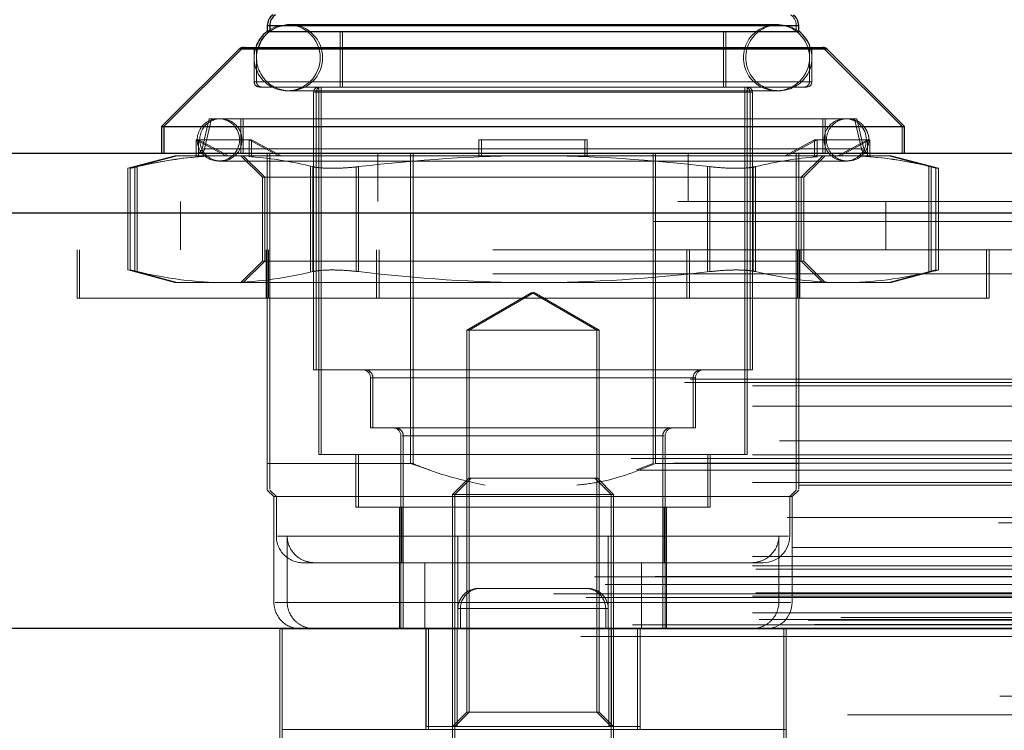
# Model space of a CAD drawing. Header units: inches. Extents: x 0.2 to 10.8, y 0.2 to 8.2.
# Tile 24 of 171: x 4.2033 to 4.2765, y 2.2164 to 2.2694. Entities that reach past the tile are written whole.
import ezdxf

# ---------------------------------------------------------------- set-up
doc = ezdxf.new("R2010")
doc.units = ezdxf.units.IN
doc.header["$MEASUREMENT"] = 0
doc.linetypes.add('HIDDEN', pattern=[0.07500000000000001, 0.05, -0.025])
doc.layers.add('DIMENSIONS', color=140, linetype='Continuous')
doc.layers.add('SLD-0', color=179, linetype='Continuous')
doc.styles.add('SLDTEXTSTYLE0', font='TXT', dxfattribs={"width": 0.7})
doc.dimstyles.new('SLDDIMSTYLE0', dxfattribs={"dimtxt": 0.0849609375, "dimasz": 0.13, "dimexe": 0, "dimexo": 0.0625, "dimgap": 0.021240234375, "dimtad": 0, "dimtih": 1, "dimtoh": 1, "dimlfac": 20, "dimrnd": 1e-09, "dimzin": 12, "dimdsep": 46, "dimtxsty": 'SLDTEXTSTYLE0', "dimsah": 1, "dimcen": 0.09, "dimadec": 0, "dimazin": 3, "dimtfac": 1, "dimtofl": 0, "dimtmove": 0, "dimatfit": 3, "dimfxl": 0, "dimfrac": 2, "dimtolj": 1, "dimtzin": 12, "dimarcsym": 0})

# ---------------------------------------------------------------- blocks, each defined once
blk = doc.blocks.new('_D_29')
at = {"layer": 'DIMENSIONS'}
for p, q in [((3.078871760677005, 2.260963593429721), (3.078871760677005, 2.65352070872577)), ((4.755771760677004, 2.260963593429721), (4.755771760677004, 2.65352070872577)), ((3.078871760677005, 2.52852070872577), (3.660557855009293, 2.52852070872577)), ((3.775690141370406, 2.528520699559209), (3.747160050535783, 2.528520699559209)), ((3.747160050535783, 2.528520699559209), (3.747160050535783, 2.393489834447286)), ((4.098838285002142, 2.528520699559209), (4.127368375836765, 2.528520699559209)), ((4.127368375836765, 2.528520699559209), (4.127368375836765, 2.393489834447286)), ((4.755771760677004, 2.52852070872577), (4.213970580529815, 2.52852070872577)), ((3.747160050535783, 2.393489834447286), (3.775690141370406, 2.393489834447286)), ((4.127368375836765, 2.393489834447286), (4.098838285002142, 2.393489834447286))]:
    blk.add_line(p, q, dxfattribs=at)
for points in [[(3.078871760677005, 2.52852070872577), (3.208871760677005, 2.50852070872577), (3.208871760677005, 2.54852070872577)], [(4.755771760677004, 2.52852070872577), (4.625771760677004, 2.54852070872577), (4.625771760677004, 2.50852070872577)]]:
    blk.add_solid(points, dxfattribs=at)
at = {"layer": 'DIMENSIONS', "char_height": 0.08333333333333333, "attachment_point": 1, "style": 'SLDTEXTSTYLE0'}
for s, insert in [('33.54', (3.775690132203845, 2.654963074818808)), ('851.9', (3.775690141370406, 2.500912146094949))]:
    blk.add_mtext(s, dxfattribs=dict(at, insert=insert))

msp = doc.modelspace()

# ---------------------------------------------------------------- linework, layer by layer
at = {"layer": 'SLD-0', "linetype": 'Continuous', "lineweight": 25}
for p, q in [((4.221684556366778, 2.268919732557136), (4.221684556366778, 2.268493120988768)), ((4.221684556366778, 2.268919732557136), (4.221864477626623, 2.268919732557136)), ((4.221864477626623, 2.268919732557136), (4.221864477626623, 2.268493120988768)), ((4.221864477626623, 2.268919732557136), (4.26123455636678, 2.268919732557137)), ((4.26123455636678, 2.268493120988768), (4.26123455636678, 2.268919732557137)), ((4.221684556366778, 2.268475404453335), (4.221841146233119, 2.268475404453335)), ((4.221864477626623, 2.268475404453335), (4.26123455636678, 2.268475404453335)), ((4.219600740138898, 2.267178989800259), (4.213810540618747, 2.261388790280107)), ((4.219780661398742, 2.267178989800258), (4.21399046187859, 2.261388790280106)), ((4.219600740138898, 2.267178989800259), (4.219780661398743, 2.267178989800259)), ((4.219780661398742, 2.267178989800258), (4.263318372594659, 2.267178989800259)), ((4.219879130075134, 2.26729430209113), (4.220059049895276, 2.26729430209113)), ((4.220059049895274, 2.26729430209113), (4.263039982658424, 2.267294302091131)), ((4.269108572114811, 2.261388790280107), (4.26331837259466, 2.267178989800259)), ((4.213810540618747, 2.261388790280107), (4.213810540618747, 2.259420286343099)), ((4.213810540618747, 2.261388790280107), (4.21399046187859, 2.261388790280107)), ((4.21399046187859, 2.261388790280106), (4.21399046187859, 2.259420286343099)), ((4.21399046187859, 2.261388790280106), (4.269108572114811, 2.261388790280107)), ((4.269108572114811, 2.259420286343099), (4.269108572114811, 2.261388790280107)), ((3.052228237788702, 2.259420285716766), (4.782407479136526, 2.259420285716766)), ((3.050461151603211, 2.254957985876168), (4.784174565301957, 2.254957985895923)), ((3.045010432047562, 2.224045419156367), (4.789625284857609, 2.224045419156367))]:
    msp.add_line(p, q, dxfattribs=at)
at = {"layer": 'SLD-0', "linetype": 'HIDDEN', "lineweight": 18}
for p, q in [((4.261054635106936, 2.268919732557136), (4.221684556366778, 2.268919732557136)), ((4.221864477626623, 2.268919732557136), (4.261054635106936, 2.268919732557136)), ((4.26123455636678, 2.268919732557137), (4.221864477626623, 2.268919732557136)), ((4.223340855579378, 2.26898524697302), (4.223160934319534, 2.26898524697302)), ((4.259758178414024, 2.26898524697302), (4.223340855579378, 2.26898524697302)), ((4.261054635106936, 2.268475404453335), (4.261054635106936, 2.268919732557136)), ((4.221684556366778, 2.268493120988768), (4.221684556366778, 2.268475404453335)), ((4.221864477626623, 2.268493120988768), (4.221864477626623, 2.268475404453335)), ((4.22709794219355, 2.268475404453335), (4.22709794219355, 2.264341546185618)), ((4.227277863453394, 2.268475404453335), (4.227277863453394, 2.264341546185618)), ((4.255641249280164, 2.264341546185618), (4.255641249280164, 2.268475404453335)), ((4.255821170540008, 2.264341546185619), (4.255821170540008, 2.268475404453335)), ((4.26123455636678, 2.268475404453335), (4.26123455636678, 2.268493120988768)), ((4.263138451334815, 2.267178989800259), (4.219600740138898, 2.267178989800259)), ((4.219780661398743, 2.267178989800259), (4.263138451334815, 2.267178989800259)), ((4.263318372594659, 2.267178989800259), (4.219780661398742, 2.267178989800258)), ((4.220700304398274, 2.26729430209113), (4.220700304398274, 2.26473524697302)), ((4.220880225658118, 2.26729430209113), (4.220880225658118, 2.26473524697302)), ((4.262038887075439, 2.26473524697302), (4.262038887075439, 2.26729430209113)), ((4.262218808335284, 2.26473524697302), (4.262218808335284, 2.26729430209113)), ((4.268928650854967, 2.261388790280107), (4.263138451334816, 2.267178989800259)), ((4.262038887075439, 2.26473524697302), (4.220700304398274, 2.26473524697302)), ((4.220880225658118, 2.26473524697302), (4.262218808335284, 2.26473524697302)), ((4.221094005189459, 2.264341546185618), (4.22127392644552, 2.264341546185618)), ((4.22127392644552, 2.264341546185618), (4.261825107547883, 2.264341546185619)), ((4.223160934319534, 2.2640639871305), (4.223340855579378, 2.2640639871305)), ((4.223340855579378, 2.2640639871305), (4.259758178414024, 2.264063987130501)), ((4.257609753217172, 2.263947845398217), (4.225129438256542, 2.263947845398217)), ((4.225129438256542, 2.263947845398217), (4.225129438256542, 2.243278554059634)), ((4.225309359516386, 2.263947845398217), (4.257789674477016, 2.263947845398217)), ((4.225309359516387, 2.263947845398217), (4.225309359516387, 2.243278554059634)), ((4.225523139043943, 2.264341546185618), (4.225523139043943, 2.236979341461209)), ((4.225703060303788, 2.264341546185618), (4.225703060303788, 2.236979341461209)), ((4.25721605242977, 2.236979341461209), (4.25721605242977, 2.264341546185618)), ((4.257395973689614, 2.236979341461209), (4.257395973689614, 2.264341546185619)), ((4.257609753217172, 2.243278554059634), (4.257609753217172, 2.263947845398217)), ((4.257789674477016, 2.243278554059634), (4.257789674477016, 2.263947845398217)), ((4.217353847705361, 2.261979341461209), (4.216833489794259, 2.259725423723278)), ((4.217533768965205, 2.261979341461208), (4.217013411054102, 2.259725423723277)), ((4.217353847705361, 2.261979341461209), (4.217533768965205, 2.261979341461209)), ((4.217533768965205, 2.261979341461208), (4.265565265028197, 2.261979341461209)), ((4.21971605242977, 2.261979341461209), (4.21971605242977, 2.259420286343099)), ((4.219895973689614, 2.261979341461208), (4.219895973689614, 2.259420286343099)), ((4.263023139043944, 2.259420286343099), (4.263023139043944, 2.261979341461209)), ((4.263203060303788, 2.259420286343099), (4.263203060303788, 2.261979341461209)), ((4.265905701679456, 2.259725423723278), (4.265385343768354, 2.261979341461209)), ((4.2660856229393, 2.259725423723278), (4.265565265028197, 2.261979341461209)), ((4.268928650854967, 2.259420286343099), (4.268928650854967, 2.261388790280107)), ((4.218602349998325, 2.259223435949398), (4.21638663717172, 2.260404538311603)), ((4.216566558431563, 2.260404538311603), (4.21638663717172, 2.260404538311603)), ((4.21638663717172, 2.260404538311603), (4.21638663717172, 2.259145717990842)), ((4.216566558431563, 2.259145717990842), (4.216566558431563, 2.260404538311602)), ((4.220503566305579, 2.260404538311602), (4.216566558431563, 2.260404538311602)), ((4.216566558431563, 2.260404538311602), (4.21878227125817, 2.259223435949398)), ((4.222539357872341, 2.259223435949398), (4.220323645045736, 2.260404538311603)), ((4.220323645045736, 2.260404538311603), (4.220323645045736, 2.259145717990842)), ((4.220503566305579, 2.259145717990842), (4.220503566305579, 2.260404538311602)), ((4.220503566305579, 2.260404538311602), (4.222719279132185, 2.259223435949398)), ((4.237432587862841, 2.259145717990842), (4.237432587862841, 2.260404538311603)), ((4.237612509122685, 2.260404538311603), (4.237432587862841, 2.260404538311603)), ((4.237612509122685, 2.260404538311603), (4.245486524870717, 2.260404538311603)), ((4.237612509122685, 2.260404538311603), (4.237612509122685, 2.259223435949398)), ((4.245306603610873, 2.259145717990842), (4.245306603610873, 2.260404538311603)), ((4.245486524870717, 2.260404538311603), (4.245486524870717, 2.259223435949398)), ((4.262415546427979, 2.260404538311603), (4.260199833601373, 2.259223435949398)), ((4.260379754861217, 2.259223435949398), (4.262595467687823, 2.260404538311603)), ((4.262415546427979, 2.260404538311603), (4.262595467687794, 2.260404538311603)), ((4.262415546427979, 2.259145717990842), (4.262415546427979, 2.260404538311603)), ((4.262595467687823, 2.260404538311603), (4.266532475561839, 2.260404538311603)), ((4.262595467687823, 2.260404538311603), (4.262595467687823, 2.259145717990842)), ((4.266352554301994, 2.260404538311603), (4.264136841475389, 2.259223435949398)), ((4.264316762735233, 2.259223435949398), (4.266532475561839, 2.260404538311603)), ((4.266352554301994, 2.259145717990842), (4.266352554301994, 2.260404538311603)), ((4.266532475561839, 2.260404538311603), (4.266532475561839, 2.259145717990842)), ((4.265905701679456, 2.259725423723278), (4.216921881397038, 2.259725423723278)), ((4.217013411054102, 2.259725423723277), (4.265997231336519, 2.259725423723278)), ((4.221684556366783, 2.255820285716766), (4.221684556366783, 2.259420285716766)), ((4.221864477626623, 2.236290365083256), (4.221864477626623, 2.259420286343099)), ((4.229909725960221, 2.255820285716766), (4.229909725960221, 2.259420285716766)), ((4.232348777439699, 2.236290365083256), (4.232348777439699, 2.259420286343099)), ((4.232528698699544, 2.236290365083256), (4.232528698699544, 2.259420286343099)), ((4.250390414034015, 2.236290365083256), (4.250390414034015, 2.259420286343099)), ((4.250570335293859, 2.236290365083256), (4.250570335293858, 2.259420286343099)), ((4.253009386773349, 2.255820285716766), (4.253009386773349, 2.259420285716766)), ((4.261054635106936, 2.236290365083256), (4.261054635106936, 2.259420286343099)), ((4.261234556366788, 2.255820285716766), (4.261234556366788, 2.259420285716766)), ((4.21479479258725, 2.259223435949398), (4.211292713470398, 2.258285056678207)), ((4.214974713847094, 2.259223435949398), (4.211472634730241, 2.258285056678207)), ((4.21479479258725, 2.259223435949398), (4.214974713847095, 2.259223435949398)), ((4.214974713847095, 2.259223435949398), (4.216820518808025, 2.259223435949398)), ((4.21638663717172, 2.259145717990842), (4.216640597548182, 2.259223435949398)), ((4.216566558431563, 2.259145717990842), (4.216820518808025, 2.259223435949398)), ((4.216820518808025, 2.259223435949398), (4.21878227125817, 2.259223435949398)), ((4.218042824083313, 2.258829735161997), (4.218222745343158, 2.258829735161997)), ((4.218222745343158, 2.258829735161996), (4.264876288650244, 2.258829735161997)), ((4.220757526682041, 2.259223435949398), (4.21878227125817, 2.259223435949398)), ((4.21971605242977, 2.259223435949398), (4.22131447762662, 2.257625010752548)), ((4.219895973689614, 2.259223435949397), (4.221494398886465, 2.257625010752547)), ((4.220323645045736, 2.259145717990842), (4.220577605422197, 2.259223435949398)), ((4.220503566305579, 2.259145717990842), (4.220757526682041, 2.259223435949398)), ((4.220757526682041, 2.259223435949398), (4.241549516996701, 2.259223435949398)), ((4.237612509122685, 2.259145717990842), (4.237612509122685, 2.259223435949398)), ((4.241549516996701, 2.259223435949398), (4.262341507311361, 2.259223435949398)), ((4.245486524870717, 2.259145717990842), (4.245486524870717, 2.259223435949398)), ((4.261424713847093, 2.257625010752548), (4.263023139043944, 2.259223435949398)), ((4.261604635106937, 2.257625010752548), (4.263203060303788, 2.259223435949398)), ((4.262415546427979, 2.259145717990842), (4.262161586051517, 2.259223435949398)), ((4.262595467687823, 2.259145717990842), (4.262341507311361, 2.259223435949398)), ((4.264316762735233, 2.259223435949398), (4.262341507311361, 2.259223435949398)), ((4.266278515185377, 2.259223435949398), (4.264316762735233, 2.259223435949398)), ((4.266352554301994, 2.259145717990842), (4.266098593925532, 2.259223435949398)), ((4.266532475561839, 2.259145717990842), (4.266278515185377, 2.259223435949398)), ((4.266278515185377, 2.259223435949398), (4.268124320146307, 2.259223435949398)), ((4.271446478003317, 2.258285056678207), (4.267944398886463, 2.259223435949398)), ((4.271626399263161, 2.258285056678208), (4.268124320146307, 2.259223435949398)), ((4.211292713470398, 2.258297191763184), (4.211292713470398, 2.250700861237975)), ((4.211472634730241, 2.258297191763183), (4.211472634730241, 2.250700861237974)), ((4.211820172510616, 2.25840883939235), (4.211820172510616, 2.250589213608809)), ((4.211820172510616, 2.25840883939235), (4.211820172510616, 2.250589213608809)), ((4.21200009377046, 2.25840883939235), (4.21200009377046, 2.250589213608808)), ((4.21200009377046, 2.25840883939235), (4.21200009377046, 2.250589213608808)), ((4.224890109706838, 2.25840883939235), (4.224890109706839, 2.250589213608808)), ((4.224890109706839, 2.25840883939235), (4.224890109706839, 2.250589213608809)), ((4.225070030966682, 2.25840883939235), (4.225070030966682, 2.250589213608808)), ((4.225070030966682, 2.25840883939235), (4.225070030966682, 2.250589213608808)), ((4.228299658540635, 2.25840883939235), (4.228299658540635, 2.250589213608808)), ((4.228299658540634, 2.25840883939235), (4.228299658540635, 2.250589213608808)), ((4.22847957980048, 2.25840883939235), (4.228479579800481, 2.250589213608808)), ((4.228479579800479, 2.25840883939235), (4.228479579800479, 2.250589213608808)), ((4.25443953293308, 2.25840883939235), (4.254439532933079, 2.250589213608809)), ((4.254439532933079, 2.25840883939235), (4.254439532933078, 2.250589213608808)), ((4.254619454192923, 2.25840883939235), (4.254619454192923, 2.250589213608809)), ((4.254619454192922, 2.25840883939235), (4.254619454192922, 2.250589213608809)), ((4.257849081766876, 2.25840883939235), (4.257849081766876, 2.250589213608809)), ((4.257849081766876, 2.25840883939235), (4.257849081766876, 2.250589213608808)), ((4.25802900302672, 2.25840883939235), (4.25802900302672, 2.250589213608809)), ((4.25802900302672, 2.25840883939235), (4.25802900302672, 2.250589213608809)), ((4.270919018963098, 2.25840883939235), (4.270919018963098, 2.250589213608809)), ((4.270919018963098, 2.25840883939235), (4.270919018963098, 2.250589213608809)), ((4.271098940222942, 2.25840883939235), (4.271098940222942, 2.250589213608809)), ((4.271098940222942, 2.25840883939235), (4.271098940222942, 2.250589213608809)), ((4.271446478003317, 2.250700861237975), (4.271446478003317, 2.258297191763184)), ((4.271626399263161, 2.250700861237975), (4.271626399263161, 2.258297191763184)), ((4.22131447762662, 2.257625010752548), (4.221494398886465, 2.257625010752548)), ((4.22131447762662, 2.257625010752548), (4.22131447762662, 2.25137304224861)), ((4.221494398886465, 2.257625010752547), (4.258917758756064, 2.257625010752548)), ((4.221494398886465, 2.257625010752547), (4.221494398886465, 2.25137304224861)), ((4.258917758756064, 2.257625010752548), (4.261604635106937, 2.257625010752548)), ((4.261424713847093, 2.25137304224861), (4.261424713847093, 2.257625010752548)), ((4.261604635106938, 2.251373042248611), (4.261604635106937, 2.257625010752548)), ((3.052228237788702, 2.255820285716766), (4.782407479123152, 2.255820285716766)), ((4.215209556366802, 2.255820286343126), (4.215209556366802, 2.252220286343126)), ((4.221684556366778, 2.236290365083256), (4.221684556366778, 2.255820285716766)), ((4.26123455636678, 2.236290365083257), (4.26123455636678, 2.255820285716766)), ((4.267709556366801, 2.252220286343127), (4.267709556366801, 2.255820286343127)), ((4.784174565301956, 2.254957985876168), (3.05046115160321, 2.254957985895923)), ((3.050461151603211, 2.254332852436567), (4.784174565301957, 2.254332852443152)), ((4.784174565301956, 2.254332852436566), (3.05046115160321, 2.254332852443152)), ((4.738459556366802, 2.252220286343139), (3.096209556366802, 2.252220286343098)), ((4.207519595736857, 2.252220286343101), (4.207519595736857, 2.248620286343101)), ((4.207699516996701, 2.2522202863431), (4.207699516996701, 2.2486202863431)), ((4.221594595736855, 2.248620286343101), (4.221594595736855, 2.252220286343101)), ((4.2217745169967, 2.248620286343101), (4.2217745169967, 2.252220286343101)), ((4.229819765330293, 2.248620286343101), (4.229819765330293, 2.252220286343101)), ((4.229999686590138, 2.248620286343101), (4.229999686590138, 2.252220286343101)), ((4.252919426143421, 2.248620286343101), (4.252919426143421, 2.252220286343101)), ((4.253099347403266, 2.248620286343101), (4.253099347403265, 2.252220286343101)), ((4.26114459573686, 2.248620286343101), (4.26114459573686, 2.252220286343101)), ((4.261324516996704, 2.248620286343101), (4.261324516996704, 2.252220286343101)), ((4.275219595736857, 2.248620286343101), (4.275219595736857, 2.252220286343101)), ((4.275399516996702, 2.248620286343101), (4.275399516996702, 2.252220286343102)), ((4.22131447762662, 2.25137304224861), (4.21971605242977, 2.24977461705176)), ((4.221494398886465, 2.25137304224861), (4.219895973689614, 2.24977461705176)), ((4.22131447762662, 2.25137304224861), (4.221494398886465, 2.25137304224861)), ((4.221494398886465, 2.25137304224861), (4.258917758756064, 2.251373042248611)), ((4.258917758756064, 2.251373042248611), (4.261604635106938, 2.251373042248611)), ((4.263023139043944, 2.24977461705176), (4.261424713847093, 2.25137304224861)), ((4.263203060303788, 2.24977461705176), (4.261604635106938, 2.251373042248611)), ((4.211292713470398, 2.250712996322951), (4.21479479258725, 2.24977461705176)), ((4.211472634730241, 2.25071299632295), (4.214974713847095, 2.24977461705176)), ((4.267944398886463, 2.24977461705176), (4.271446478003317, 2.250712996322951)), ((4.268124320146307, 2.249774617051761), (4.271626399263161, 2.250712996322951)), ((3.096209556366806, 2.250420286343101), (4.738459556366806, 2.250420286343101)), ((3.096209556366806, 2.250420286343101), (4.738459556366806, 2.250420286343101)), ((4.738459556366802, 2.250420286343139), (3.096209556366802, 2.250420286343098)), ((4.738459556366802, 2.250420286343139), (3.096209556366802, 2.250420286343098)), ((4.21479479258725, 2.24977461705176), (4.214974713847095, 2.24977461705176)), ((4.214974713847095, 2.24977461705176), (4.218535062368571, 2.24977461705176)), ((4.218535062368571, 2.24977461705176), (4.241549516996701, 2.24977461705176)), ((4.241549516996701, 2.24977461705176), (4.26456397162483, 2.249774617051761)), ((4.26456397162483, 2.249774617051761), (4.268124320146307, 2.249774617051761)), ((4.207699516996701, 2.248620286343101), (4.207519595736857, 2.248620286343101)), ((4.275399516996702, 2.248620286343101), (4.207699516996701, 2.2486202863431)), ((4.241369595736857, 2.249023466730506), (4.236530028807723, 2.24622934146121)), ((4.241549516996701, 2.249023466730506), (4.236709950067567, 2.24622934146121)), ((4.246209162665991, 2.24622934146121), (4.241369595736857, 2.249023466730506)), ((4.246389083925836, 2.24622934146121), (4.241549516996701, 2.249023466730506)), ((4.236530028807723, 2.24622934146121), (4.236709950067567, 2.24622934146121)), ((4.236530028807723, 2.24622934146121), (4.236530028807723, 2.217769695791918)), ((4.236709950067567, 2.24622934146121), (4.246389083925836, 2.24622934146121)), ((4.236709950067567, 2.24622934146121), (4.236709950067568, 2.217769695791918)), ((4.246209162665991, 2.217769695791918), (4.246209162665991, 2.24622934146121)), ((4.246389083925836, 2.217769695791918), (4.246389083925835, 2.24622934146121)), ((4.225129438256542, 2.243278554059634), (4.225309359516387, 2.243278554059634)), ((4.225309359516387, 2.243278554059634), (4.257789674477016, 2.243278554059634)), ((3.053165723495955, 2.242587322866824), (4.781469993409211, 2.242587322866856)), ((4.253377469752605, 2.242688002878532), (4.229361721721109, 2.242688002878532)), ((4.229361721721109, 2.242688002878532), (4.229361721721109, 2.238947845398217)), ((4.229541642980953, 2.242688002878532), (4.253557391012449, 2.242688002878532)), ((4.229541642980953, 2.242688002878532), (4.229541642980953, 2.238947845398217)), ((4.253377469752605, 2.238947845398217), (4.253377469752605, 2.242688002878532)), ((4.253557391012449, 2.238947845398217), (4.253557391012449, 2.242688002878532)), ((3.052727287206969, 2.242327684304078), (4.781908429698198, 2.2423276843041)), ((3.057796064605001, 2.242087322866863), (4.776839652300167, 2.242087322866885)), ((3.057796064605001, 2.242087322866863), (4.776839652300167, 2.242087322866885)), ((3.057796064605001, 2.24056777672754), (4.776839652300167, 2.240567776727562)), ((4.229361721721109, 2.238947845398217), (4.229541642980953, 2.238947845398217)), ((4.229541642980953, 2.238947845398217), (4.253557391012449, 2.238947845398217)), ((4.231625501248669, 2.238357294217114), (4.231625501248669, 2.223987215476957)), ((4.251113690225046, 2.238357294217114), (4.231716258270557, 2.238357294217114)), ((4.231805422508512, 2.238357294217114), (4.251202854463, 2.238357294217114)), ((4.231805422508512, 2.238357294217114), (4.231805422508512, 2.223987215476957)), ((4.251113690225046, 2.223987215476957), (4.251113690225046, 2.238357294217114)), ((4.251293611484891, 2.223987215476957), (4.251293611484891, 2.238357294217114)), ((4.78345008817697, 2.237369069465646), (3.051184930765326, 2.237369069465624)), ((3.05981564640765, 2.237982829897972), (4.774820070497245, 2.237982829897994)), ((3.048764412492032, 2.236668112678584), (4.785871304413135, 2.236668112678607)), ((3.057796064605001, 2.236946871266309), (4.776839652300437, 2.236946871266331)), ((4.776280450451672, 2.236951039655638), (3.058347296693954, 2.236951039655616)), ((4.225523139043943, 2.236979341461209), (4.225703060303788, 2.236979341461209)), ((4.225703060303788, 2.236979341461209), (4.257395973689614, 2.236979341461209)), ((4.228279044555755, 2.236979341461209), (4.228279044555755, 2.233042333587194)), ((4.228458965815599, 2.236979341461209), (4.228458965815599, 2.233042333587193)), ((4.254460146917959, 2.233042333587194), (4.254460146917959, 2.236979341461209)), ((4.254640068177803, 2.233042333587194), (4.254640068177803, 2.236979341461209)), ((3.051945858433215, 2.236317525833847), (4.782689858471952, 2.236317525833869)), ((4.221684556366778, 2.236290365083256), (4.221864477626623, 2.236290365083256)), ((4.221864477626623, 2.236290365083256), (4.232528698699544, 2.236290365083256)), ((4.232348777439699, 2.236290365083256), (4.233760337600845, 2.235818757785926)), ((4.24915877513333, 2.235818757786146), (4.250390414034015, 2.236290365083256)), ((4.250570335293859, 2.236290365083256), (4.26123455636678, 2.236290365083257)), ((3.049231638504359, 2.235792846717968), (4.785398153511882, 2.23579284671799)), ((4.236671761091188, 2.235207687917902), (4.235464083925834, 2.234000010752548)), ((4.236851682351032, 2.235207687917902), (4.235644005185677, 2.234000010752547)), ((4.236671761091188, 2.235207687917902), (4.236851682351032, 2.235207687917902)), ((4.236851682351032, 2.235207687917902), (4.246247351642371, 2.235207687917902)), ((4.247275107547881, 2.234000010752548), (4.246067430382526, 2.235207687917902)), ((4.247455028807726, 2.234000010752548), (4.246247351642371, 2.235207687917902)), ((3.057796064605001, 2.234879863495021), (4.776839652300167, 2.234879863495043)), ((3.061254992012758, 2.234689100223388), (4.773375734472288, 2.234689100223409)), ((4.221684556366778, 2.234321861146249), (4.22217668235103, 2.233829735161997)), ((4.221864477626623, 2.234321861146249), (4.222356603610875, 2.233829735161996)), ((4.22217668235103, 2.233829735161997), (4.222356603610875, 2.233829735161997)), ((4.22217668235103, 2.233829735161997), (4.22217668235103, 2.225955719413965)), ((4.222356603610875, 2.233829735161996), (4.260742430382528, 2.233829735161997)), ((4.222356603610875, 2.233829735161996), (4.222356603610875, 2.230876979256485)), ((4.235464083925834, 2.234000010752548), (4.235644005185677, 2.234000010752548)), ((4.235464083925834, 2.234000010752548), (4.235464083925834, 2.214538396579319)), ((4.235644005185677, 2.234000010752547), (4.247455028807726, 2.234000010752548)), ((4.235644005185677, 2.234000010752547), (4.235644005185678, 2.214538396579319)), ((4.247275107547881, 2.214538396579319), (4.247275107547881, 2.234000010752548)), ((4.247455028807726, 2.214538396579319), (4.247455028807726, 2.234000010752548)), ((4.260562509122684, 2.233829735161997), (4.261054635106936, 2.234321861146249)), ((4.260562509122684, 2.230876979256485), (4.260562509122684, 2.233829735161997)), ((4.260742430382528, 2.233829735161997), (4.26123455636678, 2.234321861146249)), ((4.260742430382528, 2.225955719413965), (4.260742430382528, 2.233829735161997)), ((4.228279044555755, 2.233042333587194), (4.228458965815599, 2.233042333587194)), ((4.228458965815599, 2.233042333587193), (4.254640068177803, 2.233042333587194)), ((4.231527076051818, 2.233042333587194), (4.231527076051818, 2.223987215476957)), ((4.231706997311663, 2.233042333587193), (4.231706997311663, 2.228908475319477)), ((4.251212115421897, 2.228908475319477), (4.251212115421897, 2.233042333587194)), ((4.251392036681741, 2.223987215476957), (4.251392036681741, 2.233042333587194)), ((3.060373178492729, 2.232285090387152), (4.774262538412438, 2.232285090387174)), ((3.060373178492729, 2.232285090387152), (4.774262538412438, 2.232285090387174)), ((4.77609620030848, 2.231880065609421), (3.058539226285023, 2.2318800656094)), ((4.247061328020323, 2.230876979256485), (4.222444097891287, 2.230876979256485)), ((4.22316507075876, 2.225955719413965), (4.22316507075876, 2.230876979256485)), ((4.235857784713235, 2.230876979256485), (4.260475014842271, 2.230876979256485)), ((4.247061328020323, 2.225955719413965), (4.247061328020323, 2.230876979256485)), ((4.259754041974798, 2.225955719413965), (4.259754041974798, 2.230876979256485)), ((3.060799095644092, 2.230046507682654), (4.773834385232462, 2.230046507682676)), ((4.78501769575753, 2.229303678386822), (3.049617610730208, 2.229303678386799)), ((3.057796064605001, 2.229377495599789), (4.776839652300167, 2.229377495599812)), ((3.057796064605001, 2.228673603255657), (4.776839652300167, 2.228673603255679)), ((3.089365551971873, 2.228673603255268), (4.776839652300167, 2.228673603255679)), ((4.224325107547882, 2.228908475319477), (4.247061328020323, 2.228908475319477)), ((4.233395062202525, 2.223987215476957), (4.233395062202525, 2.228908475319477)), ((4.235857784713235, 2.223987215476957), (4.235857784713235, 2.228908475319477)), ((4.249524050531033, 2.228908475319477), (4.247061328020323, 2.228908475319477)), ((4.249524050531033, 2.223987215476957), (4.249524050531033, 2.228908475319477)), ((4.249524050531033, 2.228908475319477), (4.257688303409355, 2.228908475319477)), ((4.257688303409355, 2.228908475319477), (4.258594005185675, 2.228908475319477)), ((3.046026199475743, 2.227863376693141), (4.788609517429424, 2.227863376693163)), ((3.050554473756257, 2.227881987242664), (4.78408124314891, 2.227881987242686)), ((3.058046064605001, 2.228423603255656), (4.776589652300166, 2.228423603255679)), ((3.046817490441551, 2.227293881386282), (4.787817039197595, 2.227293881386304)), ((3.042985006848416, 2.226580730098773), (4.791650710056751, 2.226580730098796)), ((3.042985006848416, 2.226580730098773), (4.791650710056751, 2.226580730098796)), ((4.789169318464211, 2.226631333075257), (3.045466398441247, 2.226631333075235)), ((3.057796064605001, 2.226423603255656), (4.776839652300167, 2.226423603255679)), ((3.057796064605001, 2.226423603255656), (4.776839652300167, 2.226423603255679)), ((3.058046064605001, 2.226673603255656), (4.776589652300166, 2.226673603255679)), ((4.23755050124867, 2.226987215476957), (4.237368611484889, 2.226987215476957)), ((4.24555050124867, 2.226987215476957), (4.23755050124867, 2.226987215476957)), ((3.045412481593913, 2.226325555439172), (4.789223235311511, 2.226325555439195)), ((4.259754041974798, 2.225955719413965), (4.222267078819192, 2.225955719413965)), ((4.22316507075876, 2.225955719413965), (4.260652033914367, 2.225955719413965)), ((3.057796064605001, 2.225179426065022), (4.776839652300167, 2.225179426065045)), ((3.057796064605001, 2.225179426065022), (4.776839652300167, 2.225179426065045)), ((4.246868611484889, 2.225487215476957), (4.235868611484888, 2.225487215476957)), ((4.235868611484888, 2.225487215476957), (4.235868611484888, 2.223987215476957)), ((4.235868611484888, 2.225487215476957), (4.246868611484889, 2.225487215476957)), ((4.24705050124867, 2.225487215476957), (4.23605050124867, 2.225487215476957)), ((4.23605050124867, 2.225487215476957), (4.23605050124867, 2.223987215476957)), ((4.23605050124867, 2.225487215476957), (4.24705050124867, 2.225487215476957)), ((4.246868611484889, 2.225487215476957), (4.246868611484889, 2.223987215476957)), ((4.24705050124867, 2.225487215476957), (4.24705050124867, 2.223987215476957)), ((3.048854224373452, 2.224271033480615), (4.785781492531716, 2.224271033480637)), ((3.048854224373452, 2.224271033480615), (4.785781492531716, 2.224271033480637)), ((3.058296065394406, 2.224673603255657), (4.776339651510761, 2.224673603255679)), ((3.058296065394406, 2.224673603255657), (4.776339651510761, 2.224673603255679)), ((3.061943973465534, 2.224631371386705), (4.772691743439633, 2.224631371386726)), ((3.061943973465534, 2.224631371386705), (4.772691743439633, 2.224631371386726)), ((3.062407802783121, 2.224303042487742), (4.772227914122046, 2.224303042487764)), ((3.062407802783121, 2.224303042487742), (4.772227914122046, 2.224303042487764)), ((4.764359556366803, 2.22482028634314), (3.070309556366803, 2.224820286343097)), ((3.04501043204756, 2.223420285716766), (4.789625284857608, 2.223420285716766)), ((3.048276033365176, 2.224000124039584), (4.786359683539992, 2.224000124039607)), ((3.048401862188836, 2.223984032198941), (4.786233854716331, 2.223984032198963)), ((4.222618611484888, 2.223987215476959), (4.222618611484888, 2.216487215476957)), ((4.222618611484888, 2.223987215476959), (4.22280050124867, 2.223987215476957)), ((4.22280050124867, 2.223987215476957), (4.26030050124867, 2.223987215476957)), ((4.22280050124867, 2.223987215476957), (4.22280050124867, 2.21461101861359)), ((4.233493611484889, 2.223987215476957), (4.233493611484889, 2.216487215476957)), ((4.233495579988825, 2.216703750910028), (4.233495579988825, 2.223987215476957)), ((4.23367550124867, 2.223987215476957), (4.23367550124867, 2.216487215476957)), ((4.235629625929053, 2.216703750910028), (4.235629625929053, 2.223987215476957)), ((4.235809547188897, 2.216703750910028), (4.235809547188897, 2.223987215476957)), ((4.247109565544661, 2.216703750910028), (4.247109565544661, 2.223987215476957)), ((4.247289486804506, 2.216703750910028), (4.247289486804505, 2.223987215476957)), ((4.249243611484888, 2.223987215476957), (4.249243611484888, 2.216487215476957)), ((4.249423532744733, 2.216703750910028), (4.249423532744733, 2.223987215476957)), ((4.24942550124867, 2.223987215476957), (4.24942550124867, 2.216487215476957)), ((4.260118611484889, 2.223987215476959), (4.260118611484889, 2.216487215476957)), ((4.26030050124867, 2.223987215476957), (4.26030050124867, 2.214611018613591)), ((3.064862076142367, 2.217587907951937), (4.7697736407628, 2.217587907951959)), ((4.236530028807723, 2.217769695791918), (4.235464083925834, 2.216703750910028)), ((4.236709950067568, 2.217769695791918), (4.235644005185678, 2.216703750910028)), ((4.236530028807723, 2.217769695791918), (4.236709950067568, 2.217769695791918)), ((4.236709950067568, 2.217769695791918), (4.246389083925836, 2.217769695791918)), ((4.247275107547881, 2.216703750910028), (4.246209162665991, 2.217769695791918)), ((4.247455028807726, 2.216703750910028), (4.246389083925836, 2.217769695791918)), ((4.222618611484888, 2.211799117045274), (4.222618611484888, 2.216487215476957)), ((4.22280050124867, 2.216487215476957), (4.26030050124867, 2.216487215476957)), ((4.233495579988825, 2.216703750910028), (4.23367550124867, 2.216703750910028)), ((4.23367550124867, 2.216703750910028), (4.235809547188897, 2.216703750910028)), ((4.235809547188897, 2.216703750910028), (4.247289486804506, 2.216703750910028)), ((4.247289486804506, 2.216703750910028), (4.249423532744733, 2.216703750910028)), ((4.260118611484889, 2.211799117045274), (4.260118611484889, 2.216487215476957))]:
    msp.add_line(p, q, dxfattribs=at)
at = {"layer": 'SLD-0', "linetype": 'HIDDEN', "lineweight": 18, "flags": 128}
for points in [[(4.223160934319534, 2.26898524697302), (4.222219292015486, 2.268797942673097), (4.221684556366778, 2.268493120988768)], [(4.223340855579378, 2.26898524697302), (4.22239921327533, 2.268797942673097), (4.221841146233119, 2.268475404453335)], [(4.26123455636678, 2.268493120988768), (4.260699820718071, 2.268797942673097), (4.259758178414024, 2.26898524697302)], [(4.781469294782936, 2.218949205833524), (3.931233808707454, 2.218949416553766), (3.053170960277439, 2.218949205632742)], [(4.776207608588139, 2.218960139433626), (3.931233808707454, 2.218960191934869), (3.058427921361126, 2.218960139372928)], [(4.788989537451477, 2.216825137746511), (3.880757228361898, 2.216825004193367), (3.045642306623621, 2.216825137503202)], [(4.788988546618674, 2.216825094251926), (3.988493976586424, 2.216823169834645), (3.04564308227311, 2.216825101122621)]]:
    msp.add_lwpolyline(points, dxfattribs=at)
at = {"layer": 'SLD-0', "linetype": 'Continuous', "lineweight": 25}
for centre, radius, start, end in [((4.222668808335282, 2.268919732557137), 0.0009842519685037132, 124.8499045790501, 180.0000000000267), ((4.222848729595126, 2.268919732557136), 0.0009842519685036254, 124.8499045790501, 180.0000000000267), ((4.260250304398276, 2.268919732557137), 0.0009842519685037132, 0, 55.15009542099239), ((4.223160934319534, 2.26652461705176), 0.002460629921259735, 126.8698976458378, 161.7719472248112), ((4.223340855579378, 2.26652461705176), 0.002460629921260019, 127.5520488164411, 161.7719472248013), ((4.259758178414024, 2.26652461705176), 0.002460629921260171, 18.22805277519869, 53.13010235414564), ((4.219879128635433, 2.266900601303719), 0.0003937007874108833, 90.00000000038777, 134.9999999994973), ((4.220059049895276, 2.266900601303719), 0.0003937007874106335, 90.00000000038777, 134.9999999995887), ((4.263039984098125, 2.26690060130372), 0.0003937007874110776, 45.000000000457, 89.99999999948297)]:
    msp.add_arc(centre, radius, start, end, dxfattribs=at)
at = {"layer": 'SLD-0', "linetype": 'HIDDEN', "lineweight": 18}
for centre, radius, start, end in [((4.260070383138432, 2.268919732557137), 0.0009842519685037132, 359.999999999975, 55.15009542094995), ((4.223160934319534, 2.26652461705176), 0.002460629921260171, 270.0000000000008, 90), ((4.223340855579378, 2.26652461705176), 0.002460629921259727, 270.0000000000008, 90), ((4.25957825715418, 2.26652461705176), 0.002460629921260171, 90, 270.0000000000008), ((4.259758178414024, 2.26652461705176), 0.002460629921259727, 90, 270.0000000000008), ((4.25957825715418, 2.26652461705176), 0.002460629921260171, 270.0000000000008, 90), ((4.223160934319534, 2.26652461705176), 0.002460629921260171, 161.7719472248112, 270.0000000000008), ((4.223340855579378, 2.26652461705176), 0.002460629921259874, 161.7719472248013, 270.0000000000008), ((4.259758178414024, 2.26652461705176), 0.002460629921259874, 270.0000000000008, 18.22805277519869), ((4.262860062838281, 2.266900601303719), 0.0003937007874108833, 45.0000000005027, 89.99999999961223), ((4.221094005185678, 2.264735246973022), 0.0003937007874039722, 180.000000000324, 269.999999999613), ((4.221273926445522, 2.264735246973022), 0.0003937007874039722, 180.000000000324, 269.9999999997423), ((4.261645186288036, 2.264735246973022), 0.0003937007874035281, 270.0000000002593, 359.9999999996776), ((4.26182510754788, 2.264735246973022), 0.0003937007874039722, 270.0000000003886, 359.9999999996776), ((4.225523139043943, 2.263947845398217), 0.0003937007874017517, 90, 180), ((4.225703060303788, 2.263947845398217), 0.0003937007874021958, 90, 180), ((4.25721605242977, 2.263947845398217), 0.0003937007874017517, 0, 90), ((4.257395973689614, 2.263947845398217), 0.0003937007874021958, 0, 90), ((4.218042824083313, 2.260404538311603), 0.001574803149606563, 90, 270.0000000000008), ((4.218222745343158, 2.260404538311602), 0.001574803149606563, 90, 270.0000000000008), ((4.218042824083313, 2.260404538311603), 0.001574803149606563, 270.0000000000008, 90), ((4.218222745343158, 2.260404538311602), 0.001574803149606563, 270.0000000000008, 90), ((4.264696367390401, 2.260404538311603), 0.001574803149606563, 90, 270.0000000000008), ((4.264876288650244, 2.260404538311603), 0.001574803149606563, 90, 270.0000000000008), ((4.264696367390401, 2.260404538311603), 0.001574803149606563, 270.0000000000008, 90), ((4.264876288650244, 2.260404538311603), 0.001574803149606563, 270.0000000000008, 90), ((4.216449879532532, 2.259813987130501), 0.0003937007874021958, 270.0000000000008, 346.9999999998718), ((4.216629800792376, 2.259813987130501), 0.0003937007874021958, 270.0000000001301, 346.9999999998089), ((4.266289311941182, 2.259813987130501), 0.0003937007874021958, 193.0000000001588, 270.0000000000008), ((4.266469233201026, 2.259813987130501), 0.0003937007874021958, 193.0000000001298, 270.0000000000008), ((4.228771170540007, 2.242688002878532), 0.0005905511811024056, 0, 90), ((4.228951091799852, 2.242688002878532), 0.0005905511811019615, 0, 90.00000000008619), ((4.253968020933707, 2.242688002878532), 0.0005905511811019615, 89.99999999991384, 180), ((4.254147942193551, 2.242688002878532), 0.0005905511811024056, 90, 180), ((4.231034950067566, 2.238357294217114), 0.0005905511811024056, 0, 90), ((4.231214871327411, 2.238357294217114), 0.0005905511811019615, 0, 90.00000000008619), ((4.251704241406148, 2.238357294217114), 0.0005905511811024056, 89.99999999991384, 180), ((4.251884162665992, 2.238357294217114), 0.0005905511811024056, 90, 180), ((4.224325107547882, 2.230876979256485), 0.001968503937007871, 180, 270.0000000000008), ((4.258594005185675, 2.230876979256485), 0.001968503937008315, 270.0000000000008, 0), ((4.237368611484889, 2.225487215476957), 0.001500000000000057, 90, 180), ((4.23755050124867, 2.225487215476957), 0.001500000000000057, 90, 180), ((4.245368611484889, 2.225487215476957), 0.001500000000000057, 0, 90), ((4.24555050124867, 2.225487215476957), 0.001500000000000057, 0, 90), ((4.224145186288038, 2.225955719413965), 0.001968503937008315, 180, 270.0000000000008), ((4.25877392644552, 2.225955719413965), 0.001968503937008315, 270.0000000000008, 0)]:
    msp.add_arc(centre, radius, start, end, dxfattribs=at)
for points in [[(4.21200009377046, 2.25840883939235), (4.214170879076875, 2.258922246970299), (4.216348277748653, 2.259223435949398), (4.218535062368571, 2.259223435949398)], [(4.216566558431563, 2.259145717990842), (4.215039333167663, 2.259025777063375), (4.213517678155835, 2.25876775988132), (4.21200009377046, 2.25840883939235)], [(4.225070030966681, 2.25840883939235), (4.223552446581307, 2.25876775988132), (4.222030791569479, 2.259025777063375), (4.220503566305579, 2.259145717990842)], [(4.241549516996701, 2.259223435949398), (4.237175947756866, 2.259223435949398), (4.232821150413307, 2.258922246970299), (4.22847957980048, 2.25840883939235)], [(4.254619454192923, 2.25840883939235), (4.250277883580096, 2.258922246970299), (4.245923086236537, 2.259223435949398), (4.241549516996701, 2.259223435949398)], [(4.25802900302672, 2.25840883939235), (4.259546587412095, 2.258767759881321), (4.261068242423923, 2.259025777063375), (4.262595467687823, 2.259145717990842)], [(4.264563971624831, 2.259223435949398), (4.266750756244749, 2.259223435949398), (4.268928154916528, 2.258922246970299), (4.271098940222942, 2.25840883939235)], [(4.266532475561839, 2.259145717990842), (4.268059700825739, 2.259025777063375), (4.269581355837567, 2.258767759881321), (4.271098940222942, 2.25840883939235)], [(4.21200009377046, 2.250589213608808), (4.214170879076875, 2.250075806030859), (4.216348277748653, 2.24977461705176), (4.218535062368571, 2.24977461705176)], [(4.218535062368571, 2.24977461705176), (4.220721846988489, 2.24977461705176), (4.222899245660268, 2.25007580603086), (4.225070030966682, 2.250589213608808)], [(4.228479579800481, 2.250589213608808), (4.232821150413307, 2.25007580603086), (4.237175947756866, 2.24977461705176), (4.241549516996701, 2.24977461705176)], [(4.241549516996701, 2.24977461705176), (4.245923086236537, 2.24977461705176), (4.250277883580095, 2.25007580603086), (4.254619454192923, 2.250589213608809)], [(4.25802900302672, 2.250589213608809), (4.260199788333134, 2.25007580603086), (4.262377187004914, 2.24977461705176), (4.26456397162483, 2.24977461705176)], [(4.26456397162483, 2.24977461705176), (4.266750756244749, 2.24977461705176), (4.268928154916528, 2.25007580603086), (4.271098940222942, 2.250589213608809)]]:
    msp.add_open_spline(points, degree=3, dxfattribs=at)
for points, knots in [([(4.21200009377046, 2.25840883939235), (4.211805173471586, 2.258363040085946), (4.211495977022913, 2.258290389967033), (4.211516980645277, 2.258295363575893), (4.211524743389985, 2.258297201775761)], [0, 0, 0, 0, 0.6304092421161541, 1, 1, 1, 1]), ([(4.22847957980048, 2.25840883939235), (4.228134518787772, 2.25836803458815), (4.227796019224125, 2.258337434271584), (4.227132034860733, 2.258295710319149), (4.226809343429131, 2.258285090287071), (4.226215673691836, 2.258285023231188), (4.225937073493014, 2.258295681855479), (4.225453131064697, 2.258337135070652), (4.225242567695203, 2.258368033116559), (4.225070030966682, 2.25840883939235)], [0, 0, 0, 0, 0.25, 0.25, 0.5, 0.5, 0.75, 0.75, 1, 1, 1, 1]), ([(4.25802900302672, 2.25840883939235), (4.257856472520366, 2.25836803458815), (4.257648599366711, 2.258337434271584), (4.257163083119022, 2.258295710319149), (4.256886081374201, 2.258285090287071), (4.256292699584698, 2.258285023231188), (4.255968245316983, 2.258295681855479), (4.255306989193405, 2.258337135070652), (4.254964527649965, 2.258368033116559), (4.254619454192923, 2.25840883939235)], [0, 0, 0, 0, 0.25, 0.25, 0.5, 0.5, 0.75, 0.75, 1, 1, 1, 1]), ([(4.271574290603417, 2.258297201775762), (4.271587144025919, 2.258294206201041), (4.271630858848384, 2.258284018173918), (4.271378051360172, 2.258342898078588), (4.271136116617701, 2.258400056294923), (4.271098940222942, 2.25840883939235)], [0, 0, 0, 0, 0.2606228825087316, 0.8863851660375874, 1, 1, 1, 1]), ([(4.211524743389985, 2.250700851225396), (4.211511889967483, 2.250703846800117), (4.211468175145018, 2.25071403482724), (4.21172098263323, 2.25065515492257), (4.211962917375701, 2.250597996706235), (4.21200009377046, 2.250589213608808)], [0, 0, 0, 0, 0.2606228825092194, 0.8863851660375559, 1, 1, 1, 1]), ([(4.225070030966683, 2.250589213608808), (4.225242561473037, 2.250630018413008), (4.225450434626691, 2.250660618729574), (4.22593595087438, 2.250702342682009), (4.226212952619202, 2.250712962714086), (4.226806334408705, 2.25071302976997), (4.227130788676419, 2.250702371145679), (4.227792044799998, 2.250660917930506), (4.22813450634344, 2.250630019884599), (4.228479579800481, 2.250589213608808)], [0, 0, 0, 0, 0.25, 0.25, 0.5, 0.5, 0.75, 0.75, 1, 1, 1, 1]), ([(4.254619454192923, 2.250589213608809), (4.25496451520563, 2.250630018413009), (4.255303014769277, 2.250660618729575), (4.255966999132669, 2.250702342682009), (4.256289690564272, 2.250712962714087), (4.256883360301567, 2.25071302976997), (4.257161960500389, 2.25070237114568), (4.257645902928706, 2.250660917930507), (4.257856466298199, 2.250630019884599), (4.25802900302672, 2.250589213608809)], [0, 0, 0, 0, 0.25, 0.25, 0.5, 0.5, 0.75, 0.75, 1, 1, 1, 1]), ([(4.271098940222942, 2.250589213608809), (4.271293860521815, 2.250635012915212), (4.271603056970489, 2.250707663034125), (4.271582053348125, 2.250702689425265), (4.271574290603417, 2.250700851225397)], [0, 0, 0, 0, 0.6304092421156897, 1, 1, 1, 1]), ([(4.221684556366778, 2.236290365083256), (4.221684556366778, 2.235808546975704), (4.221684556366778, 2.234830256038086), (4.221684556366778, 2.234228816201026), (4.221684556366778, 2.234360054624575), (4.221684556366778, 2.23437737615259)], [0, 0, 0, 0, 0.457227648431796, 0.9283620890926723, 1, 1, 1, 1]), ([(4.221864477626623, 2.23437737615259), (4.221864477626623, 2.234410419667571), (4.221864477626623, 2.234484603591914), (4.221864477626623, 2.235336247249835), (4.221864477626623, 2.23606641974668), (4.221864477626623, 2.236290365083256)], [0, 0, 0, 0, 0.357677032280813, 0.8029982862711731, 1, 1, 1, 1]), ([(4.237890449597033, 2.234689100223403), (4.236658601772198, 2.234959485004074), (4.234829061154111, 2.235361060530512), (4.233095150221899, 2.236061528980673), (4.232528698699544, 2.236290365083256)], [0, 0, 0, 0, 0.6733099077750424, 1, 1, 1, 1]), ([(4.250570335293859, 2.236290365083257), (4.249250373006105, 2.235755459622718), (4.247359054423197, 2.234989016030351), (4.245341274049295, 2.234758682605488), (4.244731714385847, 2.234689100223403)], [0, 0, 0, 0, 0.6979058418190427, 0.9999999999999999, 0.9999999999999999, 0.9999999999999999, 0.9999999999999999]), ([(4.261054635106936, 2.236290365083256), (4.261054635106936, 2.235808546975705), (4.261054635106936, 2.234830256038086), (4.261054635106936, 2.234228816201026), (4.261054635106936, 2.234360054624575), (4.261054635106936, 2.23437737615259)], [0, 0, 0, 0, 0.4572276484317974, 0.9283620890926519, 1, 1, 1, 1]), ([(4.26123455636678, 2.234377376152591), (4.26123455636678, 2.234410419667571), (4.26123455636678, 2.234484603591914), (4.26123455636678, 2.235336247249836), (4.26123455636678, 2.236066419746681), (4.26123455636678, 2.236290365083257)], [0, 0, 0, 0, 0.3576770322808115, 0.8029982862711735, 1, 1, 1, 1]), ([(4.225230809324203, 2.228908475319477), (4.224964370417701, 2.228908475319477), (4.224703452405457, 2.228956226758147), (4.224208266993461, 2.229146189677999), (4.22398084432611, 2.229286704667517), (4.223400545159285, 2.229826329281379), (4.22316507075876, 2.230343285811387), (4.22316507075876, 2.230876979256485)], [0, 0, 0, 0, 0.25, 0.25, 0.5, 0.5, 1, 1, 1, 1]), ([(4.235857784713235, 2.230876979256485), (4.235857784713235, 2.230610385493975), (4.235857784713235, 2.230348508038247), (4.235857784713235, 2.229866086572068), (4.235857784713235, 2.229646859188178), (4.235857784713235, 2.229288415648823), (4.235857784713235, 2.229146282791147), (4.235857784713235, 2.228957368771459), (4.235857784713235, 2.228908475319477), (4.235857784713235, 2.228908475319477)], [0, 0, 0, 0, 0.25, 0.25, 0.5, 0.5, 0.75, 0.75, 1, 1, 1, 1]), ([(4.257688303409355, 2.228908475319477), (4.257954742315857, 2.228908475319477), (4.258215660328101, 2.228956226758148), (4.258710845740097, 2.229146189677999), (4.258938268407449, 2.229286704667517), (4.259518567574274, 2.229826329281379), (4.259754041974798, 2.230343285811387), (4.259754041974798, 2.230876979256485)], [0, 0, 0, 0, 0.25, 0.25, 0.5, 0.5, 1, 1, 1, 1]), ([(4.225230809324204, 2.223987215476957), (4.224964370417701, 2.223987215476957), (4.224703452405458, 2.224034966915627), (4.224208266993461, 2.224224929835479), (4.22398084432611, 2.224365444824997), (4.223400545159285, 2.224905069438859), (4.22316507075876, 2.225422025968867), (4.22316507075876, 2.225955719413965)], [0, 0, 0, 0, 0.2500000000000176, 0.2500000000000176, 0.5000000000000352, 0.5000000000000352, 1, 1, 1, 1]), ([(4.247061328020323, 2.225955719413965), (4.247061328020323, 2.225689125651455), (4.247061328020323, 2.225427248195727), (4.247061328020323, 2.224944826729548), (4.247061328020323, 2.224725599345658), (4.247061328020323, 2.224367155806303), (4.247061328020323, 2.224225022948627), (4.247061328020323, 2.224036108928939), (4.247061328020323, 2.223987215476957), (4.247061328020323, 2.223987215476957)], [0, 0, 0, 0, 0.25, 0.25, 0.5, 0.5, 0.75, 0.75, 1, 1, 1, 1]), ([(4.257688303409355, 2.223987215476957), (4.257954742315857, 2.223987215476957), (4.258215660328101, 2.224034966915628), (4.258710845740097, 2.224224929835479), (4.258938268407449, 2.224365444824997), (4.259518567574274, 2.224905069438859), (4.259754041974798, 2.225422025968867), (4.259754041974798, 2.225955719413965)], [0, 0, 0, 0, 0.2500000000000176, 0.2500000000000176, 0.5000000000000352, 0.5000000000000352, 1, 1, 1, 1])]:
    msp.add_open_spline(points, degree=3, knots=knots, dxfattribs=at)

# ---------------------------------------------------------------- dimensions: what is measured, and where the dimension line sits
at = {"layer": 'DIMENSIONS'}
dim = msp.add_linear_dim(base=(4.755771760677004, 2.52852070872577), p1=(3.078871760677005, 2.210963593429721), p2=(4.755771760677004, 2.210963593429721), dimstyle='SLDDIMSTYLE0', dxfattribs=at)
dim.commit()
dim.dimension.update_dxf_attribs({"geometry": '_D_29', "text_midpoint": (3.937264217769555, 2.52852070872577), "dimtype": 160})

doc.saveas('drawing.dxf')
